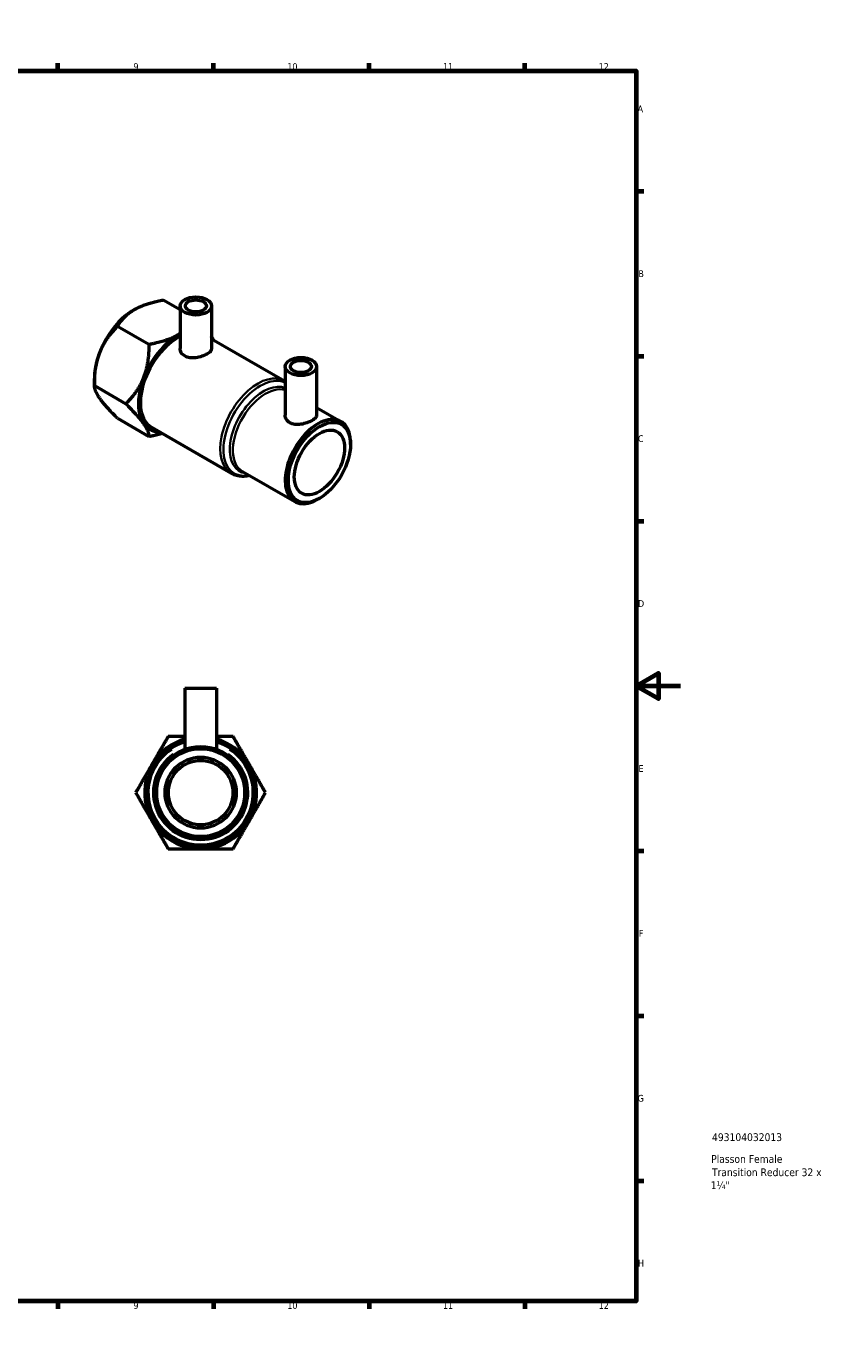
# Model space of a CAD drawing. Header units: millimetres. Extents: x 0 to 907, y 0 to 804.
# Tile 3 of 3: x 547 to 907, y 0 to 594. Entities that reach past the tile are written whole.
import ezdxf

# ---------------------------------------------------------------- set-up
doc = ezdxf.new("R2010")
doc.units = ezdxf.units.MM
for name, color, linetype, lineweight in [('Border (ANSI)', 7, 'Continuous', 70), ('Title (ISO)', 7, 'Continuous', 50), ('Visible (ANSI)', 7, 'Continuous', 50), ('Visible Narrow (ANSI)', 7, 'Continuous', 35)]:
    doc.layers.add(name, color=color, linetype=linetype, lineweight=lineweight)
doc.styles.add('Note Text (ANSI)', font='tahoma.ttf')
doc.styles.add('Note Text (ISO)', font='tahoma.ttf')

# ---------------------------------------------------------------- blocks, each defined once
blk = doc.blocks.new('Borders Default Border')
at = {"layer": 'Border (ANSI)'}
for p, q in [((70.08, 574), (70.08, 577.45)), ((140.17, 574), (140.17, 577.45)), ((210.25, 574), (210.25, 577.45)), ((280.33, 574), (280.33, 577.45)), ((350.42, 574), (350.42, 577.45)), ((490.58, 574), (490.58, 577.45)), ((560.67, 574), (560.67, 577.45)), ((630.75, 574), (630.75, 577.45)), ((700.83, 574), (700.83, 577.45)), ((770.92, 574), (770.92, 577.45)), ((20, 519.75), (16.55, 519.75)), ((821, 519.75), (824.45, 519.75)), ((20, 445.5), (16.55, 445.5)), ((821, 445.5), (824.45, 445.5)), ((20, 371.25), (16.55, 371.25)), ((821, 371.25), (824.45, 371.25)), ((20, 222.75), (16.55, 222.75)), ((821, 222.75), (824.45, 222.75)), ((20, 148.5), (16.55, 148.5)), ((821, 148.5), (824.45, 148.5)), ((20, 74.25), (16.55, 74.25)), ((821, 74.25), (824.45, 74.25)), ((70.08, 20), (70.08, 16.55)), ((140.17, 20), (140.17, 16.55)), ((210.25, 20), (210.25, 16.55)), ((280.33, 20), (280.33, 16.55)), ((350.42, 20), (350.42, 16.55)), ((490.58, 20), (490.58, 16.55)), ((560.67, 20), (560.67, 16.55)), ((630.75, 20), (630.75, 16.55)), ((700.83, 20), (700.83, 16.55)), ((770.92, 20), (770.92, 16.55))]:
    blk.add_line(p, q, dxfattribs=at)
at = {"layer": 'Border (ANSI)', "flags": 128}
for points in [[(420.5, 594), (420.5, 574), (414.73, 584), (426.27, 584), (420.5, 574)], [(20, 20), (20, 574), (821, 574), (821, 20), (20, 20)], [(0, 297), (20, 297), (10, 302.77), (10, 291.23), (20, 297)], [(841, 297), (821, 297), (831, 302.77), (831, 291.23), (821, 297)], [(420.5, 0), (420.5, 20), (414.73, 10), (426.27, 10), (420.5, 20)]]:
    blk.add_lwpolyline(points, dxfattribs=at)
at = {"layer": 'Border (ANSI)', "attachment_point": 7, "style": 'Note Text (ANSI)'}
for s, insert, char_height in [('1', (34.35, 574.4), 3.05), ('2', (104.2, 574.4), 3.05), ('3', (174.26, 574.34), 3.05), ('4', (244.23, 574.4), 3.05), ('5', (314.48, 574.34), 3.05), ('6', (384.49, 574.34), 3.05), ('7', (454.6, 574.4), 3.05), ('8', (524.63, 574.33), 3.05), ('9', (594.7, 574.34), 3.05), ('10', (663.96, 574.34), 3.048), ('11', (734.04, 574.4), 3.048), ('12', (804.13, 574.4), 3.048), ('A', (16.78, 555.35), 3.05), ('A', (821.63, 555.35), 3.05), ('B', (17.15, 481.1), 3.05), ('B', (821.99, 481.1), 3.05), ('C', (16.95, 406.8), 3.05), ('C', (821.8, 406.8), 3.05), ('D', (16.96, 332.6), 3.05), ('D', (821.81, 332.6), 3.05), ('E', (17.21, 258.35), 3.05), ('E', (822.05, 258.35), 3.05), ('F', (17.29, 184.1), 3.05), ('F', (822.14, 184.1), 3.05), ('G', (16.81, 109.79), 3.05), ('G', (821.66, 109.79), 3.05), ('H', (16.97, 35.6), 3.05), ('H', (821.81, 35.6), 3.05), ('1', (34.35, 16.55), 3.05), ('2', (104.2, 16.55), 3.05), ('3', (174.26, 16.49), 3.05), ('4', (244.23, 16.55), 3.05), ('5', (314.48, 16.49), 3.05), ('6', (384.49, 16.49), 3.05), ('7', (454.6, 16.55), 3.05), ('8', (524.63, 16.48), 3.05), ('9', (594.7, 16.49), 3.05), ('10', (663.96, 16.49), 3.048), ('11', (734.04, 16.55), 3.048), ('12', (804.13, 16.55), 3.048)]:
    blk.add_mtext(s, dxfattribs=dict(at, insert=insert, char_height=char_height))
blk = doc.blocks.new('Title Blocks ISO')
at = {"layer": 'Title (ISO)', "style": 'Note Text (ISO)'}
for tag, p in [('PART_NUMBER_001', (34.13, 72.11)), ('DESCRIPTION_001', (33.74, 62.29)), ('DESCRIPTION_002', (34.09, 56.3)), ('DESCRIPTION_003', (33.56, 50.46))]:
    blk.add_attdef(tag, p, '', height=3.5, dxfattribs=at)

msp = doc.modelspace()

# ---------------------------------------------------------------- linework, layer by layer
at = {"layer": 'Visible (ANSI)'}
for p, q in [((615.716, 466.427), (608.14, 470.801)), ((594.983, 466.401), (595.044, 466.436)), ((615.716, 468.131), (615.716, 448.921)), ((629.876, 468.131), (629.876, 448.921)), ((601.625, 450.71), (587.483, 458.875)), ((629.876, 453.381), (662.754, 434.399)), ((662.998, 440.833), (662.998, 418.941)), ((677.158, 440.833), (677.158, 418.941)), ((577.154, 435.52), (577.154, 432.254)), ((577.154, 432.254), (591.296, 424.089)), ((677.158, 422.388), (688.115, 416.062)), ((587.483, 417.56), (601.625, 409.395)), ((602.782, 413.598), (638.754, 392.83)), ((692.422, 405.723), (692.422, 406.54)), ((643.788, 393.618), (667.315, 380.035)), ((678.422, 381.474), (677.715, 381.065)), ((617.876, 295.977), (632.036, 295.977)), ((617.876, 295.977), (617.876, 268.535)), ((632.036, 295.977), (632.036, 268.535))]:
    msp.add_line(p, q, dxfattribs=at)
for radius in [20.8, 19.8, 16, 14.5]:
    msp.add_circle((624.956, 248.977), radius, dxfattribs=at)
for radius, start, end in [(25.214, 106.307741, 73.692259), (24, 107.157537, 72.842463)]:
    msp.add_arc((624.956, 248.977), radius, start, end, dxfattribs=at)
for centre, major_axis in [((622.796, 468.131), (-7.08, 0)), ((622.796, 468.131), (-4.72, 0)), ((670.078, 440.833), (-7.08, 0)), ((670.078, 440.833), (-4.72, 0)), ((678.422, 397.64), (-9.9, -17.147)), ((678.422, 397.64), (8, 13.856))]:
    msp.add_ellipse(centre, major_axis=major_axis, ratio=0.5773503, dxfattribs=at)
for centre, major_axis, start_param, end_param in [((594.983, 445.813), (-12.607, -21.836), 3.9269908, 5.4977871), ((614.782, 434.383), (-12.607, -21.836), 3.8745872, 6.5947596), ((614.782, 434.383), (-12, -20.785), 3.8719338, 6.2831853), ((614.782, 434.383), (12.607, 21.836), 5.971611, 6.0590347), ((677.715, 398.048), (10.4, 18.013), 5.4977871, 10.2101761)]:
    msp.add_ellipse(centre, major_axis=major_axis, ratio=0.5773503, start_param=start_param, end_param=end_param, dxfattribs=at)
for points, weights in [([(587.483, 458.875), (592.647, 467.82), (608.14, 470.801)], [1, 1.15470053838, 1]), ([(577.154, 432.254), (577.154, 448.546), (587.483, 458.875)], [1, 1.15470053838, 1]), ([(615.716, 455.683), (610.744, 452.465), (601.625, 450.71)], [1.07646924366, 1.08560542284, 1]), ([(630.773, 452.863), (630.372, 453.486), (629.876, 454.163)], [1.07614796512, 1.07800673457, 1.07699183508]), ([(601.625, 450.71), (601.625, 434.418), (591.296, 424.089)], [1, 1.15470053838, 1]), ([(587.483, 417.56), (577.154, 427.888), (577.154, 432.254)], [1, 1.15470053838, 1]), ([(591.296, 424.089), (601.625, 413.76), (601.625, 409.395)], [1, 1.15470053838, 1]), ([(601.625, 409.395), (604.929, 410.031), (607.596, 410.818)], [1, 1.02941224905, 1.04764056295]), ([(610.349, 274.277), (603.045, 261.627), (595.742, 248.977)], [1, 1.15470053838, 1]), ([(617.876, 274.277), (614.312, 274.277), (610.349, 274.277)], [1.05704569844, 1.03771992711, 1]), ([(639.563, 274.277), (635.6, 274.277), (632.036, 274.277)], [1, 1.03771992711, 1.05704569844]), ([(654.17, 248.977), (646.866, 261.627), (639.563, 274.277)], [1, 1.15470053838, 1]), ([(595.742, 248.977), (603.045, 236.327), (610.349, 223.677)], [1, 1.15470053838, 1]), ([(639.563, 223.677), (646.866, 236.327), (654.17, 248.977)], [1, 1.15470053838, 1]), ([(610.349, 223.677), (624.956, 223.677), (639.563, 223.677)], [1, 1.15470053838, 1])]:
    msp.add_rational_spline(points, weights, degree=2, dxfattribs=at)
for points, knots in [([(629.876, 448.921), (629.876, 448.519), (629.7, 448.088), (628.98, 447.243), (628.435, 446.826), (627.17, 446.096), (626.37, 445.736), (624.626, 445.158), (623.681, 444.942), (621.911, 444.724), (620.966, 444.708), (619.222, 444.956), (618.422, 445.224), (617.157, 445.954), (616.612, 446.463), (615.892, 447.638), (615.716, 448.301), (615.716, 448.921)], [0.5369272, 0.5369272, 0.5369272, 0.5369272, 0.8053162, 0.8053162, 1.0737053, 1.0737053, 1.3420943, 1.3420943, 1.6104833, 1.6104833, 1.8789469, 1.8789469, 2.1474105, 2.1474105, 2.4158741, 2.4158741, 2.6843377, 2.6843377, 2.6843377, 2.6843377]), ([(677.158, 418.941), (677.158, 418.558), (676.983, 418.146), (676.263, 417.326), (675.718, 416.916), (674.45, 416.184), (673.65, 415.818), (671.905, 415.214), (670.961, 414.98), (669.194, 414.727), (668.25, 414.692), (666.506, 414.911), (665.706, 415.17), (664.437, 415.902), (663.892, 416.42), (663.173, 417.623), (662.998, 418.305), (662.998, 418.941)], [0.5382074, 0.5382074, 0.5382074, 0.5382074, 0.8071747, 0.8071747, 1.0761421, 1.0761421, 1.3451094, 1.3451094, 1.6140768, 1.6140768, 1.8831805, 1.8831805, 2.1522842, 2.1522842, 2.4213879, 2.4213879, 2.6904916, 2.6904916, 2.6904916, 2.6904916]), ([(638.754, 392.83), (639.487, 392.406), (640.278, 392.084), (641.93, 391.652), (642.791, 391.541), (644.547, 391.522), (645.442, 391.613), (646.489, 391.824), (646.635, 391.856), (646.781, 391.89)], [2.35619449, 2.35619449, 2.35619449, 2.35619449, 2.51327412, 2.51327412, 2.67035376, 2.67035376, 2.82743339, 2.82743339, 2.85286432, 2.85286432, 2.85286432, 2.85286432])]:
    msp.add_open_spline(points, degree=3, knots=knots, dxfattribs=at)
msp.add_open_spline([(662.998, 434.253), (662.917, 434.303), (662.836, 434.351), (662.754, 434.399)], degree=3, dxfattribs=at)
at = {"layer": 'Visible Narrow (ANSI)'}
for radius, start, end in [(23.414, 123.84057, 56.15943), (21.386, 125.399868, 54.600132)]:
    msp.add_arc((624.956, 248.977), radius, start, end, dxfattribs=at)
for centre, major_axis, start_param, end_param in [((650.754, 413.614), (12, 20.785), 0, 3.1415927), ((651.754, 413.037), (-11.707, -20.277), 3.1803974, 6.7602441), ((653.188, 412.209), (10.693, 18.521), 0.0795112, 3.3761875), ((654.188, 411.631), (-10.4, -18.013), 3.2847547, 6.2831853)]:
    msp.add_ellipse(centre, major_axis=major_axis, ratio=0.5773503, start_param=start_param, end_param=end_param, dxfattribs=at)

# ---------------------------------------------------------------- block references
msp.add_blockref('Borders Default Border', (0, 0))
msp.add_blockref('Title Blocks ISO', (821, 20)).add_auto_attribs({'PART_NUMBER_001': '493104032013', 'DESCRIPTION_001': 'Plasson Female', 'DESCRIPTION_002': 'Transition Reducer 32 x', 'DESCRIPTION_003': '1¼"'})

doc.saveas('drawing.dxf')
